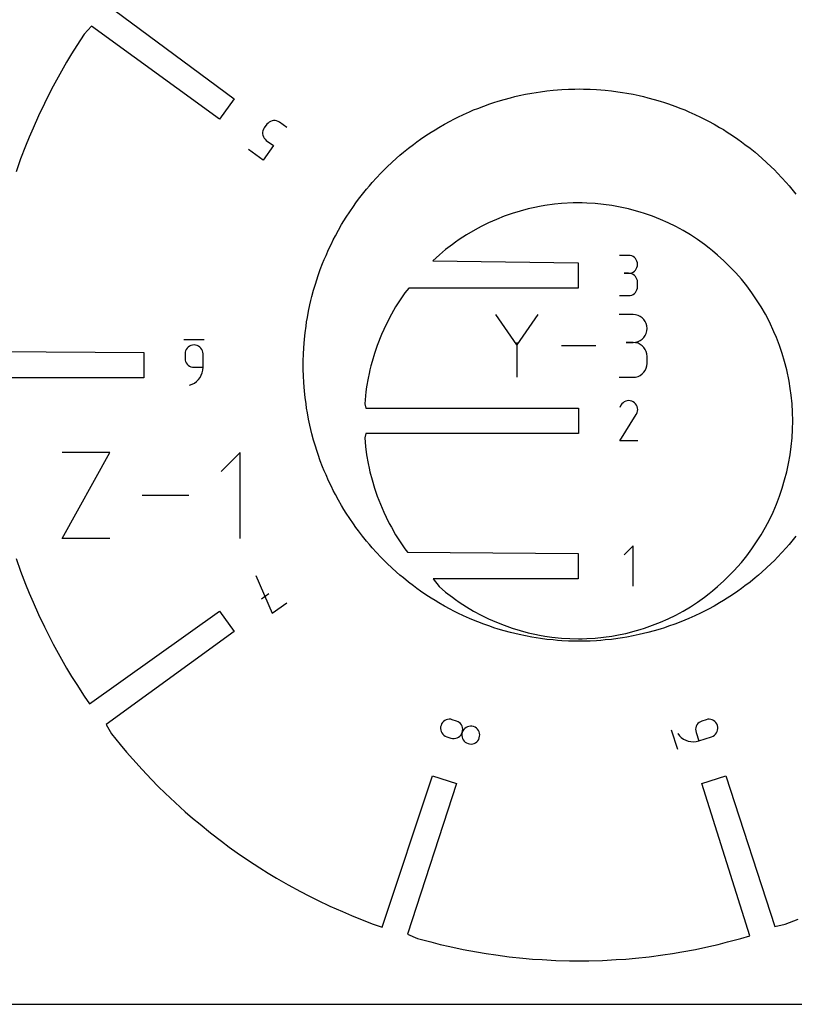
# Model space of a CAD drawing. Extents: x 0 to 406, y 0 to 305.
# Tile 4 of 6: x 219 to 340, y 0 to 154. Entities that reach past the tile are written whole.
import ezdxf

# ---------------------------------------------------------------- set-up
doc = ezdxf.new("R2010")
doc.units = 0

msp = doc.modelspace()

# ---------------------------------------------------------------- linework, layer by layer
at = {"layer": 'annotation', "color": 1}
for p, q in [((257.112546, 136.896874), (256.982972, 136.680129)), ((257.522138, 137.460628), (257.112546, 136.896874)), ((257.112546, 136.896874), (257.112546, 136.896874)), ((257.688316, 137.65093), (257.522138, 137.460628)), ((257.880209, 137.804302), (257.688316, 137.65093)), ((258.092264, 137.919882), (257.880209, 137.804302)), ((258.318925, 137.996807), (258.092264, 137.919882)), ((258.554639, 138.034211), (258.318925, 137.996807)), ((258.793851, 138.031233), (258.554639, 138.034211)), ((259.031007, 137.987009), (258.793851, 138.031233)), ((259.260552, 137.900675), (259.031007, 137.987009)), ((259.476931, 137.771368), (259.260552, 137.900675)), ((260.608595, 136.949167), (259.476931, 137.771368)), ((259.476931, 137.771368), (259.476931, 137.771368)), ((256.852419, 136.213532), (256.849597, 135.974672)), ((256.849597, 135.974672), (256.887184, 135.739432)), ((256.89657, 136.450517), (256.852419, 136.213532)), ((256.887184, 135.739432), (256.964255, 135.51331)), ((256.982972, 136.680129), (256.89657, 136.450517)), ((256.964255, 135.51331), (257.079892, 135.301801)), ((258.554832, 134.122406), (256.906018, 131.853007)), ((257.079892, 135.301801), (257.23317, 135.110401)), ((257.23317, 135.110401), (257.423169, 134.944607)), ((257.423169, 134.944607), (258.554832, 134.122406)), ((256.906018, 131.853007), (254.642691, 133.49741)), ((314.04413, 116.982358), (312.645317, 116.982358)), ((314.295709, 116.959776), (314.04413, 116.982358)), ((314.532437, 116.8947), (314.295709, 116.959776)), ((314.750376, 116.791132), (314.532437, 116.8947)), ((314.945588, 116.653074), (314.750376, 116.791132)), ((315.114136, 116.484529), (314.945588, 116.653074)), ((315.252083, 116.289499), (315.114136, 116.484529)), ((315.355491, 116.071985), (315.252083, 116.289499)), ((315.420423, 115.835992), (315.355491, 116.071985)), ((315.442942, 115.58552), (315.420423, 115.835992)), ((315.420423, 115.333873), (315.442942, 115.58552)), ((315.442942, 115.58552), (315.442942, 115.58552)), ((314.04413, 114.184732), (313.343736, 114.184732)), ((313.343736, 114.184732), (314.04413, 114.184732)), ((314.04413, 114.184732), (314.295709, 114.207319)), ((314.295709, 114.162151), (314.04413, 114.184732)), ((314.04413, 114.184732), (314.04413, 114.184732)), ((314.295709, 114.207319), (314.532437, 114.272433)), ((314.532437, 114.097075), (314.295709, 114.162151)), ((314.532437, 114.272433), (314.750376, 114.376104)), ((314.750376, 113.993507), (314.532437, 114.097075)), ((314.750376, 114.376104), (314.945588, 114.514362)), ((314.945588, 113.855449), (314.750376, 113.993507)), ((314.945588, 114.514362), (315.114136, 114.683238)), ((315.114136, 113.686904), (314.945588, 113.855449)), ((315.114136, 114.683238), (315.252083, 114.878762)), ((315.252083, 114.878762), (315.355491, 115.096963)), ((315.355491, 115.096963), (315.420423, 115.333873)), ((315.252083, 113.491873), (315.114136, 113.686904)), ((315.355491, 113.27436), (315.252083, 113.491873)), ((315.420423, 113.038366), (315.355491, 113.27436)), ((315.442942, 112.787895), (315.420423, 113.038366)), ((315.442942, 112.087501), (315.442942, 112.787895)), ((315.442942, 112.787895), (315.442942, 112.787895)), ((314.295709, 110.713232), (314.532437, 110.778275)), ((314.532437, 110.778275), (314.750376, 110.881801)), ((314.750376, 110.881801), (314.945588, 111.019817)), ((314.945588, 111.019817), (315.114136, 111.188329)), ((315.114136, 111.188329), (315.252083, 111.383347)), ((315.252083, 111.383347), (315.355491, 111.600876)), ((315.355491, 111.600876), (315.420423, 111.836925)), ((315.420423, 111.836925), (315.442942, 112.087501)), ((312.645317, 110.690663), (314.04413, 110.690663)), ((314.04413, 110.690663), (314.295709, 110.713232)), ((314.04413, 110.690663), (314.04413, 110.690663)), ((296.593882, 103.019404), (293.322605, 107.750117)), ((299.864544, 107.750117), (296.593882, 103.019404)), ((314.760264, 107.738432), (312.582488, 107.738432)), ((315.151942, 107.703275), (314.760264, 107.738432)), ((315.520498, 107.60196), (315.151942, 107.703275)), ((315.859801, 107.440718), (315.520498, 107.60196)), ((316.163722, 107.225779), (315.859801, 107.440718)), ((316.42613, 106.963375), (316.163722, 107.225779)), ((316.640896, 106.659737), (316.42613, 106.963375)), ((316.80189, 106.321096), (316.640896, 106.659737)), ((316.902981, 105.953683), (316.80189, 106.321096)), ((316.640896, 104.463396), (316.80189, 104.803108)), ((316.80189, 104.803108), (316.902981, 105.171946)), ((316.93804, 105.56373), (316.902981, 105.953683)), ((316.902981, 105.171946), (316.93804, 105.56373)), ((316.93804, 105.56373), (316.93804, 105.56373)), ((247.702816, 103.776713), (244.553216, 103.776713)), ((296.593882, 103.400099), (296.593882, 97.942435)), ((314.760264, 103.382879), (313.669838, 103.382879)), ((313.669838, 103.382879), (314.760264, 103.382879)), ((314.760264, 103.382879), (315.151942, 103.418044)), ((315.151942, 103.347722), (314.760264, 103.382879)), ((314.760264, 103.382879), (314.760264, 103.382879)), ((315.151942, 103.418044), (315.520498, 103.519418)), ((315.520498, 103.246407), (315.151942, 103.347722)), ((315.520498, 103.519418), (315.859801, 103.680821)), ((315.859801, 103.085165), (315.520498, 103.246407)), ((315.859801, 103.680821), (316.163722, 103.896072)), ((316.163722, 102.870226), (315.859801, 103.085165)), ((316.163722, 103.896072), (316.42613, 104.15899)), ((316.42613, 104.15899), (316.640896, 104.463396)), ((244.752513, 101.840554), (244.729994, 101.58892)), ((244.729994, 101.58892), (244.729994, 100.892082)), ((244.817445, 102.077427), (244.752513, 101.840554)), ((244.920853, 102.295576), (244.817445, 102.077427)), ((245.0588, 102.491037), (244.920853, 102.295576)), ((245.227348, 102.659848), (245.0588, 102.491037)), ((245.42256, 102.798044), (245.227348, 102.659848)), ((245.640499, 102.901662), (245.42256, 102.798044)), ((245.877226, 102.96674), (245.640499, 102.901662)), ((246.128806, 102.989313), (245.877226, 102.96674)), ((246.379866, 102.96674), (246.128806, 102.989313)), ((246.128806, 102.989313), (246.128806, 102.989313)), ((246.616317, 102.901662), (246.379866, 102.96674)), ((246.834175, 102.798044), (246.616317, 102.901662)), ((247.029452, 102.659848), (246.834175, 102.798044)), ((247.198162, 102.491037), (247.029452, 102.659848)), ((247.33632, 102.295576), (247.198162, 102.491037)), ((247.43994, 102.077427), (247.33632, 102.295576)), ((247.505035, 101.840554), (247.43994, 102.077427)), ((247.527619, 101.58892), (247.505035, 101.840554)), ((247.527619, 99.495244), (247.527619, 101.58892)), ((247.527619, 101.58892), (247.527619, 101.58892)), ((308.90576, 102.846276), (303.543424, 102.846276)), ((316.42613, 102.607822), (316.163722, 102.870226)), ((316.640896, 102.304184), (316.42613, 102.607822)), ((316.80189, 101.965543), (316.640896, 102.304184)), ((316.902981, 101.598131), (316.80189, 101.965543)), ((316.93804, 101.208177), (316.902981, 101.598131)), ((244.729994, 100.892082), (244.729994, 100.892082)), ((244.729994, 100.892082), (244.752513, 100.640569)), ((244.752513, 100.640569), (244.817445, 100.404023)), ((244.817445, 100.404023), (244.920853, 100.186347)), ((244.920853, 100.186347), (245.0588, 99.991447)), ((245.0588, 99.991447), (245.227348, 99.823227)), ((316.902981, 99.727637), (316.93804, 100.117752)), ((316.93804, 100.117752), (316.93804, 101.208177)), ((316.93804, 101.208177), (316.93804, 101.208177)), ((245.227348, 99.823227), (245.42256, 99.685591)), ((245.42256, 99.685591), (245.640499, 99.582446)), ((245.640499, 99.582446), (245.877226, 99.517695)), ((245.877226, 99.517695), (246.128806, 99.495244)), ((246.128806, 99.495244), (247.527619, 99.495244)), ((247.260181, 98.273055), (247.406241, 98.660381)), ((247.406241, 98.660381), (247.496645, 99.069468)), ((247.496645, 99.069468), (247.527619, 99.495244)), ((315.859801, 98.240628), (316.163722, 98.455501)), ((316.163722, 98.455501), (316.42613, 98.717854)), ((316.42613, 98.717854), (316.640896, 99.021472)), ((316.640896, 99.021472), (316.80189, 99.360138)), ((316.80189, 99.360138), (316.902981, 99.727637)), ((245.827162, 96.840361), (246.194879, 97.042801)), ((246.194879, 97.042801), (246.525815, 97.292363)), ((246.525815, 97.292363), (246.816193, 97.583974)), ((246.816193, 97.583974), (247.062241, 97.912562)), ((247.062241, 97.912562), (247.260181, 98.273055)), ((312.582488, 97.94305), (314.760264, 97.94305)), ((314.760264, 97.94305), (315.151942, 97.978187)), ((314.760264, 97.94305), (314.760264, 97.94305)), ((315.151942, 97.978187), (315.520498, 98.079451)), ((315.520498, 98.079451), (315.859801, 98.240628)), ((245.426437, 96.690113), (245.827162, 96.840361)), ((245.426437, 96.690113), (245.426437, 96.690113)), ((313.178548, 93.96921), (313.003653, 93.796657)), ((313.377246, 94.106227), (313.178548, 93.96921)), ((313.594427, 94.206326), (313.377246, 94.106227)), ((313.824773, 94.268124), (313.594427, 94.206326)), ((314.062965, 94.29024), (313.824773, 94.268124)), ((314.303683, 94.271292), (314.062965, 94.29024)), ((314.541607, 94.209898), (314.303683, 94.271292)), ((314.77142, 94.104676), (314.541607, 94.209898)), ((314.976963, 93.958721), (314.77142, 94.104676)), ((314.77142, 94.104676), (314.77142, 94.104676)), ((315.14882, 93.783576), (314.976963, 93.958721)), ((312.857879, 93.589948), (312.674189, 93.237578)), ((313.003653, 93.796657), (312.857879, 93.589948)), ((315.285461, 93.584608), (315.14882, 93.783576)), ((315.280223, 92.191135), (315.386961, 92.420311)), ((315.385359, 93.367186), (315.285461, 93.584608)), ((315.446987, 93.136677), (315.385359, 93.367186)), ((315.386961, 92.420311), (315.449316, 92.657872)), ((315.468815, 92.89845), (315.446987, 93.136677)), ((315.449316, 92.657872), (315.468815, 92.89845)), ((312.670239, 87.991142), (315.255336, 92.152817)), ((315.255336, 92.152817), (315.258426, 92.156641)), ((315.255336, 92.152817), (315.255336, 92.152817)), ((315.258426, 92.156641), (315.26139, 92.160498)), ((315.26139, 92.160498), (315.264246, 92.164419)), ((315.264246, 92.164419), (315.267015, 92.168439)), ((315.267015, 92.168439), (315.269715, 92.172588)), ((315.269715, 92.172588), (315.272366, 92.1769)), ((315.272366, 92.1769), (315.274989, 92.181406)), ((315.274989, 92.181406), (315.277601, 92.186141)), ((315.277601, 92.186141), (315.280223, 92.191135)), ((315.280223, 92.191135), (315.280223, 92.191135)), ((315.467864, 87.991142), (312.670239, 87.991142)), ((225.531941, 72.779932), (232.973339, 86.181845)), ((232.973339, 86.181845), (225.531941, 86.181845)), ((253.332547, 86.181845), (250.35313, 83.201587)), ((253.332547, 72.779932), (253.332547, 86.181845)), ((245.328254, 79.480888), (238.000317, 79.480888)), ((232.973339, 72.779932), (225.531941, 72.779932)), ((314.744524, 71.591121), (313.344131, 70.190333)), ((314.744524, 65.291921), (314.744524, 71.591121)), ((255.774331, 67.004201), (258.343967, 61.084911)), ((256.695152, 63.354309), (257.828094, 64.17744)), ((258.343967, 61.084911), (260.610169, 62.731403)), ((284.672827, 43.315462), (284.661341, 43.070574)), ((284.661341, 43.070574), (284.692117, 42.831505)), ((284.729057, 43.561171), (284.672827, 43.315462)), ((284.827991, 43.793005), (284.729057, 43.561171)), ((284.729057, 43.561171), (284.729057, 43.561171)), ((284.96264, 43.997875), (284.827991, 43.793005)), ((285.128059, 44.173196), (284.96264, 43.997875)), ((285.319301, 44.316384), (285.128059, 44.173196)), ((285.531423, 44.424854), (285.319301, 44.316384)), ((285.759477, 44.496023), (285.531423, 44.424854)), ((285.998519, 44.527305), (285.759477, 44.496023)), ((286.243604, 44.516117), (285.998519, 44.527305)), ((286.489785, 44.459875), (286.243604, 44.516117)), ((286.489785, 44.459875), (286.489785, 44.459875)), ((287.152518, 44.24454), (286.489785, 44.459875)), ((287.384762, 44.145346), (287.152518, 44.24454)), ((287.589884, 44.010288), (287.384762, 44.145346)), ((287.765333, 43.844373), (287.589884, 44.010288)), ((287.90856, 43.652612), (287.765333, 43.844373)), ((288.017015, 43.440014), (287.90856, 43.652612)), ((288.088147, 43.211589), (288.017015, 43.440014)), ((288.119408, 42.972346), (288.088147, 43.211589)), ((288.45209, 43.093153), (288.286171, 42.917994)), ((288.643925, 43.236148), (288.45209, 43.093153)), ((288.85667, 43.344416), (288.643925, 43.236148)), ((289.085317, 43.415392), (288.85667, 43.344416)), ((289.324859, 43.446512), (289.085317, 43.415392)), ((289.570289, 43.435212), (289.324859, 43.446512)), ((289.816599, 43.378927), (289.570289, 43.435212)), ((290.047837, 43.280061), (289.816599, 43.378927)), ((289.816599, 43.378927), (289.816599, 43.378927)), ((290.252175, 43.145257), (290.047837, 43.280061)), ((290.427035, 42.979534), (290.252175, 43.145257)), ((324.55828, 43.209414), (324.527055, 42.970199)), ((324.629369, 43.437838), (324.55828, 43.209414)), ((324.737782, 43.650457), (324.629369, 43.437838)), ((324.880984, 43.842254), (324.737782, 43.650457)), ((325.056436, 44.008214), (324.880984, 43.842254)), ((325.2616, 44.14332), (325.056436, 44.008214)), ((325.493939, 44.242558), (325.2616, 44.14332)), ((326.160053, 44.458992), (325.493939, 44.242558)), ((325.493939, 44.242558), (325.493939, 44.242558)), ((326.406363, 44.515277), (326.160053, 44.458992)), ((326.651793, 44.526577), (326.406363, 44.515277)), ((326.891335, 44.495457), (326.651793, 44.526577)), ((327.119982, 44.424481), (326.891335, 44.495457)), ((327.332727, 44.316213), (327.119982, 44.424481)), ((327.524563, 44.173217), (327.332727, 44.316213)), ((327.690481, 43.998059), (327.524563, 44.173217)), ((327.825476, 43.793301), (327.690481, 43.998059)), ((327.924539, 43.561509), (327.825476, 43.793301)), ((327.9808, 43.315263), (327.924539, 43.561509)), ((327.924539, 43.561509), (327.924539, 43.561509)), ((327.960775, 42.830692), (327.992026, 43.07)), ((327.992026, 43.07), (327.9808, 43.315263)), ((284.692117, 42.831505), (284.762672, 42.603254)), ((284.762672, 42.603254), (284.870524, 42.390818)), ((284.870524, 42.390818), (285.013193, 42.199194)), ((285.013193, 42.199194), (285.188194, 42.033381)), ((285.188194, 42.033381), (285.393048, 41.898375)), ((285.393048, 41.898375), (285.625271, 41.799175)), ((285.625271, 41.799175), (286.288004, 41.58384)), ((286.288004, 41.58384), (286.288004, 41.58384)), ((286.288004, 41.58384), (286.534297, 41.527547)), ((286.534297, 41.527547), (286.779682, 41.516227)), ((286.779682, 41.516227), (287.019161, 41.547323)), ((287.019161, 41.547323), (287.247736, 41.618279)), ((287.247736, 41.618279), (287.460409, 41.726536)), ((287.460409, 41.726536), (287.652181, 41.869538)), ((287.652181, 41.869538), (287.818054, 42.044728)), ((287.818054, 42.044728), (287.953031, 42.249549)), ((287.953031, 42.249549), (288.052114, 42.481445)), ((287.996013, 42.235693), (287.984873, 41.990693)), ((287.984873, 41.990693), (288.016148, 41.751462)), ((288.052114, 42.481445), (287.996013, 42.235693)), ((288.016148, 41.751462), (288.087296, 41.523019)), ((288.052114, 42.481445), (288.108247, 42.727295)), ((288.151177, 42.713237), (288.052114, 42.481445)), ((288.052114, 42.481445), (288.052114, 42.481445)), ((288.052114, 42.481445), (288.052114, 42.481445)), ((288.108247, 42.727295), (288.119408, 42.972346)), ((288.286171, 42.917994), (288.151177, 42.713237)), ((290.56984, 42.78791), (290.427035, 42.979534)), ((290.678012, 42.575404), (290.56984, 42.78791)), ((290.613724, 41.385038), (290.712814, 41.616931)), ((290.748972, 42.347035), (290.678012, 42.575404)), ((290.712814, 41.616931), (290.768951, 41.86278)), ((290.712814, 41.616931), (290.712814, 41.616931)), ((290.780145, 42.107821), (290.748972, 42.347035)), ((290.768951, 41.86278), (290.780145, 42.107821)), ((320.698508, 42.868226), (321.671788, 39.872779)), ((321.717332, 42.280688), (321.717332, 42.280688)), ((321.717332, 42.280688), (321.982715, 41.946311)), ((321.982715, 41.946311), (322.287806, 41.659378)), ((322.287806, 41.659378), (322.626548, 41.42191)), ((324.527055, 42.970199), (324.53823, 42.725211)), ((324.53823, 42.725211), (324.594343, 42.479463)), ((324.594343, 42.479463), (325.0266, 41.149113)), ((325.0266, 41.149113), (327.024567, 41.798292)), ((327.024567, 41.798292), (327.256939, 41.897472)), ((327.024567, 41.798292), (327.024567, 41.798292)), ((327.256939, 41.897472), (327.462188, 42.032436)), ((327.462188, 42.032436), (327.637755, 42.198211)), ((327.637755, 42.198211), (327.781081, 42.389826)), ((327.781081, 42.389826), (327.889608, 42.60231)), ((327.889608, 42.60231), (327.960775, 42.830692)), ((288.087296, 41.523019), (288.195772, 41.31038)), ((288.195772, 41.31038), (288.339033, 41.118563)), ((288.339033, 41.118563), (288.514534, 40.952587)), ((288.514534, 40.952587), (288.719733, 40.81747)), ((288.719733, 40.81747), (288.952085, 40.718227)), ((288.952085, 40.718227), (288.952085, 40.718227)), ((288.952085, 40.718227), (289.197273, 40.662294)), ((289.197273, 40.662294), (289.441821, 40.651246)), ((289.441821, 40.651246), (289.680696, 40.682538)), ((289.680696, 40.682538), (289.908861, 40.753627)), ((289.908861, 40.753627), (290.121282, 40.861966)), ((290.121282, 40.861966), (290.312922, 41.00501)), ((290.312922, 41.00501), (290.478748, 41.180216)), ((290.478748, 41.180216), (290.613724, 41.385038)), ((322.626548, 41.42191), (322.992886, 41.235929)), ((322.992886, 41.235929), (323.380766, 41.103458)), ((323.380766, 41.103458), (323.784132, 41.026519)), ((323.784132, 41.026519), (324.19693, 41.007134)), ((324.19693, 41.007134), (324.613104, 41.047325)), ((324.613104, 41.047325), (325.0266, 41.149113))]:
    msp.add_line(p, q, dxfattribs=at)
at = {"layer": 'boundary', "color": 5}
for p, q in [((232.347676, 156.265326), (252.411859, 141.444524)), ((230.077116, 152.805265), (228.951391, 151.540609)), ((250.097749, 138.259424), (230.077116, 152.805265)), ((228.951391, 151.540609), (227.799672, 149.740361)), ((227.799672, 149.740361), (226.98216, 148.462512)), ((226.98216, 148.462512), (226.215335, 147.153547)), ((226.215335, 147.153547), (225.135055, 145.309493)), ((225.135055, 145.309493), (224.127756, 143.424561)), ((224.127756, 143.424561), (223.41274, 142.086566)), ((223.41274, 142.086566), (222.750587, 140.721681)), ((222.750587, 140.721681), (221.817735, 138.798794)), ((252.411859, 141.444524), (250.097749, 138.259424)), ((221.817735, 138.798794), (220.960822, 136.840925)), ((220.352555, 135.451152), (219.799271, 134.038663)), ((220.960822, 136.840925), (220.352555, 135.451152)), ((219.799271, 134.038663), (219.019809, 132.048769)), ((219.019809, 132.048769), (218.319306, 130.029782)), ((300.130934, 124.620044), (299.417235, 124.480552)), ((300.955135, 124.76953), (300.130934, 124.620044)), ((302.44274, 124.97137), (300.955135, 124.76953)), ((303.567465, 125.084155), (302.44274, 124.97137)), ((305.37726, 125.173246), (303.567465, 125.084155)), ((306.195803, 125.189702), (305.37726, 125.173246)), ((306.768766, 125.178184), (306.195803, 125.189702)), ((307.511064, 125.163262), (306.768766, 125.178184)), ((308.82422, 125.084155), (307.511064, 125.163262)), ((310.133438, 124.952869), (308.82422, 125.084155)), ((311.43655, 124.76953), (310.133438, 124.952869)), ((312.73165, 124.534636), (311.43655, 124.76953)), ((294.600326, 123.085043), (293.375454, 122.597398)), ((295.843119, 123.523279), (294.600326, 123.085043)), ((297.10197, 123.911123), (295.843119, 123.523279)), ((298.374976, 124.248383), (297.10197, 123.911123)), ((299.417235, 124.480552), (298.374976, 124.248383)), ((314.016714, 124.248384), (312.73165, 124.534636)), ((315.2897, 123.911129), (314.016714, 124.248384)), ((315.875189, 123.730745), (315.2897, 123.911129)), ((316.548572, 123.52328), (315.875189, 123.730745)), ((317.791354, 123.085048), (316.548572, 123.52328)), ((319.016237, 122.597397), (317.791354, 123.085048)), ((292.170286, 122.061298), (290.986605, 121.477728)), ((293.375454, 122.597398), (292.170286, 122.061298)), ((320.221394, 122.061303), (319.016237, 122.597397)), ((321.405013, 121.477728), (320.221394, 122.061303)), ((288.691255, 120.171749), (287.583088, 119.451208)), ((290.061949, 120.975541), (288.691255, 120.171749)), ((290.986605, 121.477728), (290.061949, 120.975541)), ((322.565345, 120.847583), (321.405013, 121.477728)), ((323.700434, 120.171749), (322.565345, 120.847583)), ((324.808583, 119.451218), (323.700434, 120.171749)), ((286.503761, 118.686931), (285.455046, 117.879864)), ((286.995379, 119.035049), (286.503761, 118.686931)), ((287.583088, 119.451208), (286.995379, 119.035049)), ((325.887934, 118.686932), (324.808583, 119.451218)), ((326.624376, 118.12018), (325.887934, 118.686932)), ((284.497776, 117.08102), (283.455159, 116.143073)), ((285.455046, 117.879864), (284.497776, 117.08102)), ((327.154315, 117.698216), (326.624376, 118.12018)), ((327.953318, 117.031446), (327.154315, 117.698216)), ((328.936442, 116.143088), (327.953318, 117.031446)), ((283.455159, 116.143073), (306.17092, 115.808566)), ((306.17092, 115.808566), (306.17092, 111.871566)), ((329.884718, 115.216292), (328.936442, 116.143088)), ((330.796618, 114.252625), (329.884718, 115.216292)), ((331.670679, 113.253379), (330.796618, 114.252625)), ((332.505496, 112.220084), (331.670679, 113.253379)), ((279.092036, 111.15426), (278.639421, 110.494034)), ((279.676681, 111.871566), (279.092036, 111.15426)), ((306.17092, 111.871566), (279.676681, 111.871566)), ((333.299646, 111.154259), (332.505496, 112.220084)), ((334.051663, 110.057301), (333.299646, 111.154259)), ((278.34001, 110.057286), (277.631089, 108.931049)), ((278.639421, 110.494034), (278.34001, 110.057286)), ((334.760598, 108.931117), (334.051663, 110.057301)), ((276.966173, 107.777465), (276.346086, 106.59821)), ((277.631089, 108.931049), (276.966173, 107.777465)), ((335.42588, 107.77689), (334.760598, 108.931117)), ((336.045578, 106.59821), (335.42588, 107.77689)), ((276.346086, 106.59821), (275.771856, 105.395249)), ((336.766297, 105.055161), (336.045578, 106.59821)), ((275.437531, 104.61889), (274.764628, 102.925539)), ((275.771856, 105.395249), (275.437531, 104.61889)), ((337.147282, 104.170485), (336.766297, 105.055161)), ((337.62705, 102.925559), (337.147282, 104.170485)), ((213.310324, 102.005063), (238.254016, 101.808213)), ((238.254016, 101.808213), (238.254016, 97.871213)), ((274.3334, 101.662478), (273.951782, 100.383063)), ((274.764628, 102.925539), (274.3334, 101.662478)), ((338.058288, 101.662478), (337.62705, 102.925559)), ((338.439899, 100.383079), (338.058288, 101.662478)), ((273.951782, 100.383063), (273.779861, 99.71277)), ((338.771743, 99.089345), (338.439899, 100.383079)), ((273.499983, 98.532967), (273.338324, 97.78328)), ((273.619942, 99.089276), (273.499983, 98.532967)), ((273.779861, 99.71277), (273.619942, 99.089276)), ((339.134301, 97.322486), (338.771743, 99.089345)), ((238.254016, 97.871213), (213.507172, 97.871213)), ((273.338324, 97.78328), (273.107139, 96.467073)), ((339.322582, 96.18779), (339.134301, 97.322486)), ((272.995152, 95.644675), (272.797555, 93.812135)), ((273.107139, 96.467073), (272.995152, 95.644675)), ((339.464893, 95.142698), (339.322582, 96.18779)), ((339.594135, 93.812134), (339.464893, 95.142698)), ((272.797555, 93.812135), (272.964915, 93.109293)), ((272.964915, 93.109293), (306.195841, 93.109293)), ((306.195841, 93.109293), (306.195841, 89.172293)), ((339.671913, 92.477508), (339.594135, 93.812134)), ((339.69762, 91.123472), (339.671913, 92.477508)), ((339.671914, 89.804091), (339.69762, 91.123472)), ((339.594135, 88.469452), (339.671914, 89.804091)), ((272.964916, 89.172293), (272.797555, 88.469452)), ((272.797555, 88.469452), (272.926797, 87.138883)), ((306.195841, 89.172293), (272.964916, 89.172293)), ((339.464897, 87.138917), (339.594135, 88.469452)), ((272.926797, 87.138883), (273.10714, 85.814513)), ((339.284552, 85.814514), (339.464897, 87.138917)), ((273.10714, 85.814513), (273.33833, 84.498275)), ((339.053361, 84.498293), (339.284552, 85.814514)), ((273.33833, 84.498275), (273.499983, 83.74858)), ((273.499983, 83.74858), (273.619942, 83.192241)), ((273.619942, 83.192241), (273.951728, 81.89848)), ((338.439901, 81.898514), (338.771743, 83.192241)), ((338.771743, 83.192241), (339.053361, 84.498293)), ((273.951728, 81.89848), (274.3334, 80.619109)), ((338.058288, 80.619108), (338.439901, 81.898514)), ((274.3334, 80.619109), (274.764565, 79.356028)), ((337.627058, 79.35605), (338.058288, 80.619108)), ((274.764565, 79.356028), (275.244403, 78.111101)), ((337.147282, 78.111102), (337.627058, 79.35605)), ((275.244403, 78.111101), (275.771886, 76.886271)), ((336.619825, 76.88631), (337.147282, 78.111102)), ((275.771886, 76.886271), (276.144047, 76.106628)), ((276.144047, 76.106628), (276.647494, 75.110113)), ((335.425577, 74.504119), (336.045578, 75.683376)), ((336.045578, 75.683376), (336.619825, 76.88631)), ((276.647494, 75.110113), (276.966121, 74.504102)), ((276.966121, 74.504102), (277.63109, 73.35047)), ((334.760598, 73.35047), (335.425577, 74.504119)), ((277.63109, 73.35047), (278.123473, 72.568284)), ((278.123473, 72.568284), (278.639421, 71.787552)), ((334.051676, 72.224305), (334.760598, 73.35047)), ((278.639421, 71.787552), (279.092036, 71.127327)), ((279.092036, 71.127327), (279.479832, 70.60687)), ((332.505498, 70.061505), (333.299646, 71.127327)), ((333.299646, 71.127327), (334.051676, 72.224305)), ((218.319306, 69.649571), (219.019809, 67.630584)), ((279.479832, 70.60687), (306.17092, 70.410021)), ((306.17092, 70.410021), (306.17092, 66.473021)), ((331.670679, 69.028208), (332.505498, 70.061505)), ((329.617644, 66.804269), (330.509973, 67.726044)), ((330.509973, 67.726044), (331.670679, 69.028208)), ((219.019809, 67.630584), (219.799271, 65.64069)), ((306.17092, 66.473021), (283.511159, 66.473021)), ((283.511159, 66.473021), (284.438371, 65.250141)), ((327.953318, 65.250141), (328.93647, 66.138524)), ((328.93647, 66.138524), (329.617644, 66.804269)), ((219.799271, 65.64069), (220.352555, 64.228201)), ((284.438371, 65.250141), (285.455083, 64.401693)), ((327.154315, 64.583371), (327.953318, 65.250141)), ((220.352555, 64.228201), (220.960822, 62.838456)), ((285.455083, 64.401693), (286.503761, 63.594585)), ((286.503761, 63.594585), (286.995379, 63.2465)), ((286.995379, 63.2465), (287.583096, 62.830373)), ((324.808603, 62.830383), (325.887934, 63.594655)), ((325.887934, 63.594655), (326.624377, 64.161406)), ((326.624377, 64.161406), (327.154315, 64.583371)), ((220.960822, 62.838456), (221.817735, 60.880587)), ((287.583096, 62.830373), (288.691256, 62.109838)), ((288.691256, 62.109838), (289.826336, 61.434008)), ((322.565366, 61.434016), (323.700434, 62.109838)), ((323.700434, 62.109838), (324.808603, 62.830383)), ((221.817735, 60.880587), (222.750587, 58.9577)), ((229.80214, 46.917699), (250.097726, 61.419985)), ((250.097726, 61.419985), (252.411836, 58.234885)), ((289.826336, 61.434008), (290.986605, 60.803858)), ((290.986605, 60.803858), (292.170302, 60.220281)), ((292.170302, 60.220281), (293.375454, 59.684189)), ((319.016237, 59.684189), (320.2214, 60.220286)), ((320.2214, 60.220286), (321.405013, 60.803858)), ((321.405013, 60.803858), (322.565366, 61.434016)), ((222.750587, 58.9577), (223.41274, 57.592787)), ((293.375454, 59.684189), (294.600341, 59.196538)), ((294.600341, 59.196538), (295.843119, 58.758307)), ((295.843119, 58.758307), (297.102003, 58.370454)), ((315.289707, 58.370459), (315.875188, 58.550842)), ((315.875188, 58.550842), (316.548572, 58.758307)), ((316.548572, 58.758307), (317.791361, 59.196541)), ((317.791361, 59.196541), (319.016237, 59.684189)), ((223.41274, 57.592787), (224.127756, 56.254792)), ((252.411836, 58.234885), (232.391208, 43.689048)), ((297.102003, 58.370454), (298.374976, 58.033203)), ((298.374976, 58.033203), (299.417235, 57.801034)), ((299.417235, 57.801034), (300.130934, 57.661543)), ((300.130934, 57.661543), (300.955135, 57.512056)), ((300.955135, 57.512056), (302.02638, 57.361339)), ((302.02638, 57.361339), (303.567401, 57.197362)), ((303.567401, 57.197362), (304.880623, 57.118324)), ((304.880623, 57.118324), (306.195803, 57.091884)), ((306.195803, 57.091884), (306.768766, 57.103402)), ((306.768766, 57.103402), (307.511079, 57.118324)), ((307.511079, 57.118324), (308.82422, 57.197362)), ((308.82422, 57.197362), (310.133464, 57.328721)), ((310.133464, 57.328721), (311.43655, 57.512056)), ((311.43655, 57.512056), (312.731679, 57.746956)), ((312.731679, 57.746956), (313.593442, 57.938917)), ((313.593442, 57.938917), (315.289707, 58.370459)), ((224.127756, 56.254792), (225.135055, 54.36986)), ((225.135055, 54.36986), (226.215336, 52.525805)), ((226.215336, 52.525805), (226.98216, 51.216841)), ((226.98216, 51.216841), (227.799672, 49.938992)), ((227.799672, 49.938992), (228.951391, 48.138744)), ((228.951391, 48.138744), (229.80214, 46.917699)), ((232.391208, 43.689048), (233.246083, 42.227611)), ((233.246083, 42.227611), (234.602315, 40.575965)), ((234.602315, 40.575965), (235.565015, 39.403588)), ((235.565015, 39.403588), (236.57295, 38.269812)), ((236.57295, 38.269812), (237.992933, 36.672574)), ((237.992933, 36.672574), (239.474323, 35.132065)), ((275.523848, 12.044712), (283.419093, 35.70676)), ((283.419093, 35.70676), (287.163403, 34.49016)), ((325.490502, 34.490183), (329.234812, 35.706783)), ((329.234812, 35.706783), (336.882003, 12.171149)), ((239.474323, 35.132065), (240.52586, 34.03858)), ((240.52586, 34.03858), (241.619344, 32.987043)), ((287.163403, 34.49016), (279.516208, 10.954514)), ((333.011311, 10.706495), (325.490502, 34.490183)), ((241.619344, 32.987043), (243.159853, 31.505653)), ((243.159853, 31.505653), (244.757091, 30.08567)), ((244.757091, 30.08567), (245.890868, 29.077735)), ((245.890868, 29.077735), (247.063245, 28.115035)), ((247.063245, 28.115035), (248.71489, 26.758804)), ((248.71489, 26.758804), (250.418593, 25.468723)), ((250.418593, 25.468723), (251.627947, 24.552971)), ((251.627947, 24.552971), (252.87259, 23.685796)), ((252.87259, 23.685796), (254.626024, 22.464111)), ((254.626024, 22.464111), (256.426272, 21.312392)), ((256.426272, 21.312392), (257.704121, 20.49488)), ((257.704121, 20.49488), (259.013086, 19.728056)), ((259.013086, 19.728056), (260.85714, 18.647775)), ((260.85714, 18.647775), (262.742072, 17.640476)), ((262.742072, 17.640476), (264.080067, 16.92546)), ((264.080067, 16.92546), (265.44498, 16.263307)), ((265.44498, 16.263307), (267.367867, 15.330455)), ((267.367867, 15.330455), (269.325735, 14.473543)), ((269.325735, 14.473543), (270.715481, 13.865275)), ((270.715481, 13.865275), (272.12797, 13.311991)), ((272.12797, 13.311991), (274.117864, 12.532529)), ((274.117864, 12.532529), (275.523848, 12.044712)), ((336.882003, 12.171149), (338.536049, 12.532557)), ((338.536049, 12.532557), (340.525943, 13.312019)), ((279.516208, 10.954514), (281.066848, 10.274694)), ((281.066848, 10.274694), (283.134842, 9.735631)), ((283.134842, 9.735631), (284.602765, 9.35299)), ((284.602765, 9.35299), (286.084605, 9.028218)), ((326.569279, 9.028218), (328.051148, 9.35299)), ((328.051148, 9.35299), (329.519071, 9.735631)), ((329.519071, 9.735631), (331.587064, 10.274693)), ((331.587064, 10.274693), (333.011311, 10.706495)), ((286.084605, 9.028218), (288.172223, 8.570666)), ((288.172223, 8.570666), (290.276219, 8.195159)), ((290.276219, 8.195159), (291.769689, 7.928586)), ((291.769689, 7.928586), (293.272416, 7.720596)), ((293.272416, 7.720596), (295.389413, 7.427575)), ((317.264499, 7.427603), (319.381497, 7.720624)), ((319.381497, 7.720624), (320.884224, 7.928586)), ((320.884224, 7.928586), (322.377665, 8.195159)), ((322.377665, 8.195159), (324.481661, 8.570666)), ((324.481661, 8.570666), (326.569279, 9.028218)), ((295.389413, 7.427575), (297.516286, 7.217616)), ((297.516286, 7.217616), (299.025986, 7.068597)), ((299.025986, 7.068597), (300.540314, 6.978875)), ((300.540314, 6.978875), (302.673688, 6.852503)), ((302.673688, 6.852503), (304.810313, 6.810199)), ((304.810313, 6.810199), (306.326956, 6.780166)), ((306.326956, 6.780166), (307.843599, 6.810199)), ((307.843599, 6.810199), (309.980224, 6.852503)), ((309.980224, 6.852503), (312.113599, 6.978875)), ((312.113599, 6.978875), (313.627927, 7.068597)), ((313.627927, 7.068597), (315.137627, 7.217643)), ((315.137627, 7.217643), (317.264499, 7.427603))]:
    msp.add_line(p, q, dxfattribs=at)
at = {"layer": 'frame', "color": 5}
msp.add_line((0, 0), (406.4, 0), dxfattribs=at)
at = {"layer": 'hole', "color": 5}
for p, q in [((294.618007, 141.356031), (295.58841, 141.608985)), ((295.58841, 141.608985), (296.25708, 141.783288)), ((296.25708, 141.783288), (296.932064, 141.931218)), ((296.932064, 141.931218), (297.91165, 142.145933)), ((297.91165, 142.145933), (298.898875, 142.322125)), ((298.898875, 142.322125), (299.579175, 142.443567)), ((299.579175, 142.443567), (300.263674, 142.538293)), ((300.263674, 142.538293), (301.257036, 142.675801)), ((301.257036, 142.675801), (302.255029, 142.7743)), ((302.255029, 142.7743), (302.942701, 142.842191)), ((302.942701, 142.842191), (303.632487, 142.883054)), ((303.632487, 142.883054), (304.633528, 142.942381)), ((304.633528, 142.942381), (305.636113, 142.96221)), ((305.636113, 142.96221), (306.326957, 142.975896)), ((306.326957, 142.975896), (307.0178, 142.96221)), ((307.0178, 142.96221), (308.020385, 142.942381)), ((308.020385, 142.942381), (309.021426, 142.883055)), ((309.021426, 142.883055), (309.711212, 142.842191)), ((309.711212, 142.842191), (310.398883, 142.7743)), ((310.398883, 142.7743), (311.396877, 142.675801)), ((311.396877, 142.675801), (312.390238, 142.538292)), ((312.390238, 142.538292), (313.074738, 142.443567)), ((313.074738, 142.443567), (313.755038, 142.322126)), ((313.755038, 142.322126), (314.742263, 142.145933)), ((314.742263, 142.145933), (315.721849, 141.931218)), ((315.721849, 141.931218), (316.396833, 141.783288)), ((316.396833, 141.783288), (317.065503, 141.608985)), ((317.065503, 141.608985), (318.035905, 141.356074)), ((290.463211, 139.943718), (291.39696, 140.309472)), ((291.39696, 140.309472), (292.344323, 140.638168)), ((292.344323, 140.638168), (292.997133, 140.864649)), ((292.997133, 140.864649), (293.658373, 141.065127)), ((293.658373, 141.065127), (294.618007, 141.356031)), ((318.035905, 141.356074), (318.995539, 141.065127)), ((318.995539, 141.065127), (319.65678, 140.864648)), ((319.65678, 140.864648), (320.30959, 140.638168)), ((320.30959, 140.638168), (321.256952, 140.309472)), ((321.256952, 140.309472), (322.190702, 139.943718)), ((286.74411, 138.273201), (287.365832, 138.574832)), ((287.365832, 138.574832), (288.268089, 139.012553)), ((288.268089, 139.012553), (289.186764, 139.414635)), ((289.186764, 139.414635), (289.819801, 139.691693)), ((289.819801, 139.691693), (290.463211, 139.943718)), ((322.190702, 139.943718), (322.834112, 139.691692)), ((322.834112, 139.691692), (323.467149, 139.414635)), ((323.467149, 139.414635), (324.385824, 139.012553)), ((324.385824, 139.012553), (325.288081, 138.574832)), ((325.288081, 138.574832), (325.909803, 138.273201)), ((283.788633, 136.618631), (284.384866, 136.967924)), ((284.384866, 136.967924), (285.250146, 137.474843)), ((285.250146, 137.474843), (286.134647, 137.947509)), ((286.134647, 137.947509), (286.74411, 138.273201)), ((325.909803, 138.273201), (326.519265, 137.947509)), ((326.519265, 137.947509), (327.403767, 137.474843)), ((327.403767, 137.474843), (328.269046, 136.967963)), ((328.269046, 136.967963), (328.86528, 136.61867)), ((281.539078, 135.132608), (282.361853, 135.705845)), ((282.361853, 135.705845), (283.206572, 136.24625)), ((283.206572, 136.24625), (283.788633, 136.618631)), ((328.86528, 136.61867), (329.447369, 136.246289)), ((329.447369, 136.246289), (330.292088, 135.705845)), ((330.292088, 135.705845), (331.114863, 135.132608)), ((279.621835, 133.715087), (280.421247, 134.320466)), ((280.421247, 134.320466), (280.972133, 134.737595)), ((280.972133, 134.737595), (281.539078, 135.132608)), ((331.114863, 135.132608), (331.681808, 134.737624)), ((331.681808, 134.737624), (332.232665, 134.320466)), ((332.232665, 134.320466), (333.032117, 133.715087)), ((277.796354, 132.181069), (278.312778, 132.640201)), ((278.312778, 132.640201), (278.846805, 133.078704)), ((278.846805, 133.078704), (279.621835, 133.715087)), ((333.032117, 133.715087), (333.807107, 133.078745)), ((333.807107, 133.078745), (334.341134, 132.640242)), ((334.341134, 132.640242), (334.857559, 132.181138)), ((275.825921, 130.340712), (276.324029, 130.819676)), ((276.324029, 130.819676), (277.046885, 131.514777)), ((277.046885, 131.514777), (277.796354, 132.181069)), ((334.857559, 132.181138), (335.607028, 131.514806)), ((335.607028, 131.514806), (336.329883, 130.819705)), ((336.329883, 130.819705), (336.827992, 130.340712)), ((274.651856, 129.119748), (275.346957, 129.842604)), ((275.346957, 129.842604), (275.825921, 130.340712)), ((336.827992, 130.340712), (337.306985, 129.842604)), ((337.306985, 129.842604), (338.002086, 129.119748)), ((273.087929, 127.319827), (273.526432, 127.853855)), ((273.526432, 127.853855), (273.985564, 128.370279)), ((273.985564, 128.370279), (274.651856, 129.119748)), ((338.002086, 129.119748), (338.668418, 128.37028)), ((338.668418, 128.37028), (339.127522, 127.853854)), ((339.127522, 127.853854), (339.566025, 127.319828)), ((271.846167, 125.745386), (272.451547, 126.544798)), ((272.451547, 126.544798), (273.087929, 127.319827)), ((339.566025, 127.319828), (340.202366, 126.544837)), ((270.460788, 123.804778), (271.034025, 124.627555)), ((271.034025, 124.627555), (271.429038, 125.194499)), ((271.429038, 125.194499), (271.846167, 125.745386)), ((269.920383, 122.96006), (270.460788, 123.804778)), ((268.69179, 120.916486), (269.198709, 121.781765)), ((269.198709, 121.781765), (269.548003, 122.377999)), ((269.548003, 122.377999), (269.920383, 122.96006)), ((267.893432, 119.422522), (268.219124, 120.031984)), ((268.219124, 120.031984), (268.69179, 120.916486)), ((267.154081, 117.898543), (267.591801, 118.8008)), ((267.591801, 118.8008), (267.893432, 119.422522)), ((266.47494, 116.34683), (266.751998, 116.979867)), ((266.751998, 116.979867), (267.154081, 117.898543)), ((265.857161, 114.769671), (266.222915, 115.703421)), ((266.222915, 115.703421), (266.47494, 116.34683)), ((265.301985, 113.169498), (265.528465, 113.822309)), ((265.528465, 113.822309), (265.857161, 114.769671)), ((264.810602, 111.548596), (265.101506, 112.50823)), ((265.101506, 112.50823), (265.301985, 113.169498)), ((264.557648, 110.578194), (264.810602, 111.548596)), ((264.0207, 108.254982), (264.235415, 109.234568)), ((264.235415, 109.234568), (264.383345, 109.909552)), ((264.383345, 109.909552), (264.557648, 110.578194)), ((263.844507, 107.267757), (264.0207, 108.254982)), ((263.62834, 105.902958), (263.723066, 106.587458)), ((263.723066, 106.587458), (263.844507, 107.267757)), ((263.392333, 103.911603), (263.490833, 104.909596)), ((263.490833, 104.909596), (263.62834, 105.902958)), ((263.283579, 102.534145), (263.324442, 103.223931)), ((263.324442, 103.223931), (263.392333, 103.911603)), ((263.204423, 100.530519), (263.224293, 101.533104)), ((263.224293, 101.533104), (263.283579, 102.534145)), ((263.190765, 99.839676), (263.204423, 100.530519)), ((263.204423, 99.148833), (263.190765, 99.839676)), ((263.224293, 98.146247), (263.204423, 99.148833)), ((263.283579, 97.145206), (263.224293, 98.146247)), ((263.324442, 96.45542), (263.283579, 97.145206)), ((263.392333, 95.767749), (263.324442, 96.45542)), ((263.490833, 94.769755), (263.392333, 95.767749)), ((263.628341, 93.776394), (263.490833, 94.769755)), ((263.723066, 93.091894), (263.628341, 93.776394)), ((263.844507, 92.411595), (263.723066, 93.091894)), ((264.0207, 91.424369), (263.844507, 92.411595)), ((264.235415, 90.444784), (264.0207, 91.424369)), ((264.383345, 89.769799), (264.235415, 90.444784)), ((264.557648, 89.101158), (264.383345, 89.769799)), ((264.810602, 88.130755), (264.557648, 89.101158)), ((265.101506, 87.171121), (264.810602, 88.130755)), ((265.301985, 86.509852), (265.101506, 87.171121)), ((265.528465, 85.857042), (265.301985, 86.509852)), ((265.857161, 84.909679), (265.528465, 85.857042)), ((266.222915, 83.97593), (265.857161, 84.909679)), ((266.47494, 83.33252), (266.222915, 83.97593)), ((266.751997, 82.699482), (266.47494, 83.33252)), ((267.15408, 81.780807), (266.751997, 82.699482)), ((267.591801, 80.87855), (267.15408, 81.780807)), ((267.893432, 80.256828), (267.591801, 80.87855)), ((268.219124, 79.647366), (267.893432, 80.256828)), ((268.69179, 78.762865), (268.219124, 79.647366)), ((269.198709, 77.897585), (268.69179, 78.762865)), ((269.548002, 77.301352), (269.198709, 77.897585)), ((269.920383, 76.719291), (269.548002, 77.301352)), ((270.460788, 75.874572), (269.920383, 76.719291)), ((271.034025, 75.051797), (270.460788, 75.874572)), ((271.429037, 74.484853), (271.034025, 75.051797)), ((271.846167, 73.933967), (271.429037, 74.484853)), ((272.451547, 73.134555), (271.846167, 73.933967)), ((273.087929, 72.359525), (272.451547, 73.134555)), ((273.526432, 71.825499), (273.087929, 72.359525)), ((339.565984, 72.359526), (339.127481, 71.825499)), ((340.202366, 73.134555), (339.565984, 72.359526)), ((273.985564, 71.309074), (273.526432, 71.825499)), ((274.651856, 70.559605), (273.985564, 71.309074)), ((338.668348, 71.309074), (338.002057, 70.559605)), ((339.127481, 71.825499), (338.668348, 71.309074)), ((275.346957, 69.836749), (274.651856, 70.559605)), ((275.825921, 69.338642), (275.346957, 69.836749)), ((276.324029, 68.859677), (275.825921, 69.338642)), ((336.827991, 69.338642), (336.329883, 68.859677)), ((337.306956, 69.83675), (336.827991, 69.338642)), ((338.002057, 70.559605), (337.306956, 69.83675)), ((277.046885, 68.164576), (276.324029, 68.859677)), ((277.796353, 67.498285), (277.046885, 68.164576)), ((335.607028, 68.164576), (334.857559, 67.498285)), ((336.329883, 68.859677), (335.607028, 68.164576)), ((278.312779, 67.039152), (277.796353, 67.498285)), ((278.846806, 66.600649), (278.312779, 67.039152)), ((279.621835, 65.964267), (278.846806, 66.600649)), ((333.807107, 66.600649), (333.032077, 65.964267)), ((334.341134, 67.039152), (333.807107, 66.600649)), ((334.857559, 67.498285), (334.341134, 67.039152)), ((280.421247, 65.358887), (279.621835, 65.964267)), ((280.972134, 64.941758), (280.421247, 65.358887)), ((281.539078, 64.546746), (280.972134, 64.941758)), ((331.681779, 64.941758), (331.114835, 64.546746)), ((332.232666, 65.358887), (331.681779, 64.941758)), ((333.032077, 65.964267), (332.232666, 65.358887)), ((282.361853, 63.973508), (281.539078, 64.546746)), ((283.206572, 63.433104), (282.361853, 63.973508)), ((283.788633, 63.060722), (283.206572, 63.433104)), ((284.384866, 62.711429), (283.788633, 63.060722)), ((328.86528, 63.060722), (328.269047, 62.711429)), ((329.447341, 63.433103), (328.86528, 63.060722)), ((330.29206, 63.973509), (329.447341, 63.433103)), ((331.114835, 64.546746), (330.29206, 63.973509)), ((285.250146, 62.204511), (284.384866, 62.711429)), ((286.134647, 61.731844), (285.250146, 62.204511)), ((286.74411, 61.406152), (286.134647, 61.731844)), ((326.519265, 61.731844), (325.909803, 61.406152)), ((327.403767, 62.20451), (326.519265, 61.731844)), ((328.269047, 62.711429), (327.403767, 62.20451)), ((287.365832, 61.104521), (286.74411, 61.406152)), ((288.268089, 60.666801), (287.365832, 61.104521)), ((289.186764, 60.264718), (288.268089, 60.666801)), ((289.819801, 59.987661), (289.186764, 60.264718)), ((290.463211, 59.735635), (289.819801, 59.987661)), ((322.834071, 59.987661), (322.190662, 59.735635)), ((323.467109, 60.264718), (322.834071, 59.987661)), ((324.385825, 60.666801), (323.467109, 60.264718)), ((325.288081, 61.104521), (324.385825, 60.666801)), ((325.909803, 61.406152), (325.288081, 61.104521)), ((291.39696, 59.369881), (290.463211, 59.735635)), ((292.344323, 59.041185), (291.39696, 59.369881)), ((292.997133, 58.814705), (292.344323, 59.041185)), ((293.658402, 58.614226), (292.997133, 58.814705)), ((294.618036, 58.323322), (293.658402, 58.614226)), ((318.995511, 58.614226), (318.035877, 58.323322)), ((319.65678, 58.814705), (318.995511, 58.614226)), ((320.30959, 59.041185), (319.65678, 58.814705)), ((321.256953, 59.369881), (320.30959, 59.041185)), ((322.190662, 59.735635), (321.256953, 59.369881)), ((295.588439, 58.070369), (294.618036, 58.323322)), ((296.25708, 57.896065), (295.588439, 58.070369)), ((296.932064, 57.748135), (296.25708, 57.896065)), ((297.91165, 57.53342), (296.932064, 57.748135)), ((298.898875, 57.357228), (297.91165, 57.53342)), ((299.579175, 57.235814), (298.898875, 57.357228)), ((300.263674, 57.141061), (299.579175, 57.235814)), ((301.257036, 57.003592), (300.263674, 57.141061)), ((302.25503, 56.905053), (301.257036, 57.003592)), ((302.942701, 56.837162), (302.25503, 56.905053)), ((310.398883, 56.905053), (309.711212, 56.837162)), ((311.396877, 57.003592), (310.398883, 56.905053)), ((312.390239, 57.141061), (311.396877, 57.003592)), ((313.074738, 57.235815), (312.390239, 57.141061)), ((313.755037, 57.357228), (313.074738, 57.235815)), ((314.742263, 57.53342), (313.755037, 57.357228)), ((315.721849, 57.748136), (314.742263, 57.53342)), ((316.396833, 57.896065), (315.721849, 57.748136)), ((317.065474, 58.070369), (316.396833, 57.896065)), ((318.035877, 58.323322), (317.065474, 58.070369)), ((303.632486, 56.796299), (302.942701, 56.837162)), ((304.633528, 56.737013), (303.632486, 56.796299)), ((305.636113, 56.717143), (304.633528, 56.737013)), ((306.326956, 56.703485), (305.636113, 56.717143)), ((307.017799, 56.717143), (306.326956, 56.703485)), ((308.020385, 56.737014), (307.017799, 56.717143)), ((309.021426, 56.796299), (308.020385, 56.737014)), ((309.711212, 56.837162), (309.021426, 56.796299))]:
    msp.add_line(p, q, dxfattribs=at)

doc.saveas('drawing.dxf')
